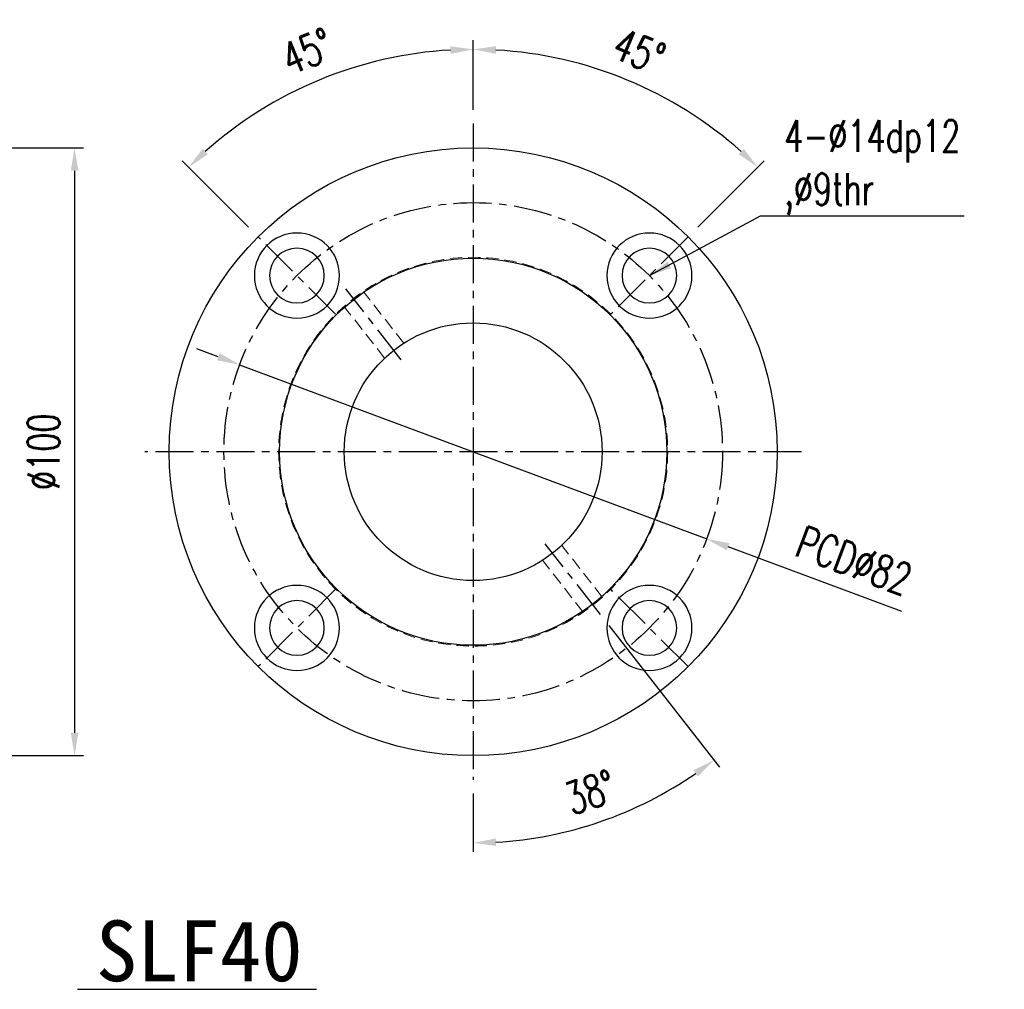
# Model space of a CAD drawing. Header units: millimetres. Extents: x -96 to 611, y -107 to 115.
# Tile 97 of 97: x 449 to 611, y -88 to 71. Entities that reach past the tile are written whole.
import ezdxf
from ezdxf.enums import TextEntityAlignment as Align

# ---------------------------------------------------------------- set-up
doc = ezdxf.new("R2010")
doc.units = ezdxf.units.MM
doc.linetypes.add('CENTER', pattern=[2, 1.25, -0.25, 0.25, -0.25])
doc.linetypes.add('DASHED', pattern=[0.75, 0.5, -0.25])
for name, color, linetype in [('CHA', 7, 'Continuous'), ('CL', 1, 'CENTER'), ('DIM', 4, 'Continuous'), ('HID', 2, 'DASHED'), ('OUT', 3, 'Continuous')]:
    doc.layers.add(name, color=color, linetype=linetype)
doc.styles.add('DIM-7', font='SIMPLEX.shx', dxfattribs={"width": 0.7, "bigfont": 'chineset.shx'})
doc.styles.add('T', font='kaiu.ttf')
doc.dimstyles.new('CNS', dxfattribs={"dimtxt": 3.5, "dimasz": 2.5, "dimexe": 1, "dimexo": 1.5, "dimgap": 0.09, "dimtad": 0, "dimdsep": 46, "dimtxsty": 'DIM-7', "dimcen": 0.09, "dimclrd": 1, "dimclre": 1, "dimclrt": 4, "dimadec": 0, "dimazin": 0, "dimtfac": 1, "dimtix": 1, "dimtmove": 2, "dimatfit": 3, "dimfxl": 1, "dimtvp": 0.971429, "dimtolj": 1, "dimarcsym": 0})

# ---------------------------------------------------------------- blocks, each defined once
blk = doc.blocks.new('*D13')
at = {"layer": 'DEFPOINTS', "color": 0, "linetype": 'Continuous'}
for p in [(506.59, 63.95), (523.73, 54), (488.37, 35.36), (501.1, 22.63), (523.73, -54)]:
    blk.add_point(p, dxfattribs=at)
at = {"layer": 'DIM', "color": 0, "linetype": 'Continuous', "lineweight": -2}
for p, q in [((523.73, 56.25), (523.73, 67.71)), ((486.78, 36.95), (475.85, 47.88))]:
    blk.add_line(p, q, dxfattribs=at)
blk.add_arc((523.73, 0), 66.21, 93.2456, 131.7543, dxfattribs=at)
at = {"layer": 'DIM', "color": 0, "linetype": 'Continuous'}
for points in [[(519.96, 66.73), (520, 65.48), (523.73, 66.21)], [(480.07, 48.94), (479.21, 49.85), (476.91, 46.82)]]:
    blk.add_solid(points, dxfattribs=at)
at = {"layer": 'DIM', "color": 0, "linetype": 'Continuous', "insert": (496.44, 65.88), "char_height": 5.25, "attachment_point": 5, "rotation": 22.5, "style": 'DIM-7'}
blk.add_mtext('\\A1;45°', dxfattribs=at)
blk = doc.blocks.new('*D14')
at = {"layer": 'DEFPOINTS', "color": 0, "linetype": 'Continuous'}
for p in [(556.84, 57.35), (523.73, 54), (559.08, 35.36), (546.36, 22.63), (523.73, -54)]:
    blk.add_point(p, dxfattribs=at)
at = {"layer": 'DIM', "color": 0, "linetype": 'Continuous', "lineweight": -2}
for p, q in [((523.73, 56.25), (523.73, 67.72)), ((560.67, 36.95), (571.62, 47.89))]:
    blk.add_line(p, q, dxfattribs=at)
blk.add_arc((523.73, 0), 66.22, 48.2449, 86.7551, dxfattribs=at)
at = {"layer": 'DIM', "color": 0, "linetype": 'Continuous'}
for points in [[(527.46, 65.49), (527.49, 66.74), (523.73, 66.22)], [(568.26, 49.86), (567.4, 48.95), (570.55, 46.83)]]:
    blk.add_solid(points, dxfattribs=at)
at = {"layer": 'DIM', "color": 0, "linetype": 'Continuous', "insert": (551.02, 65.89), "char_height": 5.25, "attachment_point": 5, "rotation": 337.5, "style": 'DIM-7'}
blk.add_mtext('\\A1;45°', dxfattribs=at)
blk = doc.blocks.new('*D15')
at = {"layer": 'DEFPOINTS', "color": 0, "linetype": 'Continuous'}
for p in [(523.73, 54), (535.55, -15.13), (544.66, -26.79), (523.73, -54), (537.84, -62.79)]:
    blk.add_point(p, dxfattribs=at)
at = {"layer": 'DIM', "color": 0, "linetype": 'Continuous', "lineweight": -2}
for p, q in [((546.05, -28.57), (564.27, -51.9)), ((523.73, -56.25), (523.73, -65.86))]:
    blk.add_line(p, q, dxfattribs=at)
blk.add_arc((523.73, 0), 64.36, 273.3389, 304.6611, dxfattribs=at)
at = {"layer": 'DIM', "color": 0, "linetype": 'Continuous'}
for points in [[(559.96, -52.43), (560.7, -53.44), (563.35, -50.72)], [(527.49, -64.87), (527.46, -63.63), (523.73, -64.36)]]:
    blk.add_solid(points, dxfattribs=at)
at = {"layer": 'DIM', "color": 0, "linetype": 'Continuous', "insert": (543.02, -56.03), "char_height": 5.25, "attachment_point": 5, "rotation": 19, "style": 'DIM-7'}
blk.add_mtext('\\A1;38°', dxfattribs=at)
blk = doc.blocks.new('*D17')
at = {"layer": 'DEFPOINTS', "color": 0}
for p in [(432.26, 50), (432.26, -50), (458.15, -50)]:
    blk.add_point(p, dxfattribs=at)
at = {"layer": 'DIM', "color": 7, "lineweight": -2}
for p, q in [((434.51, 50), (459.65, 50)), ((458.15, 46.25), (458.15, -46.25)), ((434.51, -50), (459.65, -50))]:
    blk.add_line(p, q, dxfattribs=at)
at = {"layer": 'DIM', "color": 7}
for points in [[(457.53, 46.25), (458.78, 46.25), (458.15, 50)], [(457.53, -46.25), (458.78, -46.25), (458.15, -50)]]:
    blk.add_solid(points, dxfattribs=at)
at = {"layer": 'DIM', "color": 7, "insert": (453.05, 0), "char_height": 5.25, "attachment_point": 5, "rotation": 90, "style": 'DIM-7'}
blk.add_mtext('\\A1;%%C100', dxfattribs=at)
blk = doc.blocks.new('*D21')
at = {"lineweight": -2}
for p, q in [((481.8, 15.64), (478.29, 16.95)), ((485.31, 14.33), (562.14, -14.33)), ((594.25, -26.3), (565.66, -15.64))]:
    blk.add_line(p, q, dxfattribs=at)
for points in [[(482.02, 16.23), (481.58, 15.05), (485.31, 14.33)], [(565.87, -15.05), (565.44, -16.23), (562.14, -14.33)]]:
    blk.add_solid(points)
at = {"layer": 'DEFPOINTS', "color": 0}
for p in [(485.31, 14.33), (562.14, -14.33)]:
    blk.add_point(p, dxfattribs=at)
at = {"insert": (586.39, -17.93), "char_height": 5.25, "attachment_point": 5, "rotation": 339.5441, "style": 'DIM-7'}
blk.add_mtext('\\A1;PCD∅82', dxfattribs=at)

msp = doc.modelspace()

# ---------------------------------------------------------------- linework, layer by layer
at = {"layer": 'CL', "color": 0, "ltscale": 5}
for p, q in [((523.728, 54), (523.728, -54)), ((501.1, 22.627), (488.372, 35.355)), ((559.083, 35.355), (546.355, 22.627)), ((511.907, 15.13), (502.795, 26.792)), ((577.728, 0), (469.728, 0)), ((544.66, -26.792), (535.548, -15.13)), ((501.1, -22.627), (488.372, -35.355)), ((559.083, -35.355), (546.355, -22.627))]:
    msp.add_line(p, q, dxfattribs=at)
at = {"layer": 'CL', "color": 7, "ltscale": 0.2}
msp.add_line((498.486, 32.308), (498.486, 32.308), dxfattribs=at)
at = {"layer": 'CL', "color": 0, "ltscale": 5}
msp.add_circle((523.728, 0), 41, dxfattribs=at)
at = {"layer": 'DIM', "color": 7}
msp.add_line((458.648, -88.461), (497.957, -88.461), dxfattribs=at)
at = {"layer": 'HID', "color": 7, "lineweight": 15, "ltscale": 4}
for p, q in [((512.31, 17.863), (505.734, 26.28)), ((509.158, 15.4), (502.582, 23.817)), ((544.966, -23.936), (538.298, -15.4)), ((541.814, -26.398), (535.146, -17.863))]:
    msp.add_line(p, q, dxfattribs=at)
msp.add_circle((523.728, 0), 32, dxfattribs=at)
at = {"layer": 'OUT', "color": 7}
for radius in [50, 31.85, 21.2]:
    msp.add_circle((523.728, 0), radius, dxfattribs=at)
at = {"layer": 'OUT', "color": 7, "extrusion": (0, 0, -1)}
for centre, radius in [((-494.736, 28.991), 7), ((-552.719, 28.991), 7), ((-494.736, 28.991), 4.5), ((-552.719, 28.991), 4.5), ((-494.736, -28.991), 7), ((-552.719, -28.991), 7), ((-494.736, -28.991), 4.5), ((-552.719, -28.991), 4.5)]:
    msp.add_circle(centre, radius, dxfattribs=at)

# ---------------------------------------------------------------- texts
at = {"insert": (574.901, 38.983), "char_height": 5.25, "attachment_point": 7, "style": 'DIM-7'}
msp.add_mtext('{\\C7;4-%%C14dp12\\P,%%C9thr}', dxfattribs=at)
at = {"layer": 'CHA', "style": 'T'}
msp.add_text('SLF40', height=10, dxfattribs=at).set_placement((478.662, -82.129), align=Align.MIDDLE)

# ---------------------------------------------------------------- dimensions: what is measured, and where the dimension line sits
dim = msp.add_diameter_dim_2p(p1=(485.313, 14.329), p2=(562.142, -14.329), text='PCD<>', dimstyle='CNS', override={"dimscale": 1.5, "dimclrd": 256, "dimclre": 256, "dimclrt": 256, "dimtmove": 0})
dim.commit()
dim.dimension.update_dxf_attribs({"geometry": '*D21', "text_midpoint": (584.612, -22.71), "dimtype": 163})
at = {"layer": 'DIM', "color": 0, "linetype": 'Continuous'}
for base, line1, line2, picture, middle in [((506.592, 63.952), ((501.1, 22.627), (488.372, 35.355)), ((523.728, 54), (523.728, -54)), '*D13', (496.439, 65.88)), ((556.839, 57.351), ((559.083, 35.355), (546.355, 22.627)), ((523.728, 54), (523.728, -54)), '*D14', (551.022, 65.894)), ((537.84, -62.793), ((523.728, 54), (523.728, -54)), ((544.66, -26.792), (535.548, -15.13)), '*D15', (543.021, -56.031))]:
    dim = msp.add_angular_dim_2l(base=base, line1=line1, line2=line2, dimstyle='CNS', override={"dimscale": 1.5, "dimclrd": 0, "dimclre": 0, "dimclrt": 0}, dxfattribs=at)
    dim.commit()
    dim.dimension.update_dxf_attribs({"geometry": picture, "text_midpoint": middle})
at = {"layer": 'DIM', "color": 7}
dim = msp.add_linear_dim(base=(458.15, -50), p1=(432.26, 50), p2=(432.26, -50), angle=90, text='%%C<>', dimstyle='CNS', override={"dimscale": 1.5, "dimclrd": 7, "dimclre": 7, "dimclrt": 7}, dxfattribs=at)
dim.commit()
dim.dimension.update_dxf_attribs({"geometry": '*D17', "text_midpoint": (453.05, 0)})

# ---------------------------------------------------------------- leaders
at = {"annotation_type": 0, "has_hookline": 1, "hookline_direction": 0, "text_width": 29.575}
msp.add_leader([(552.719, 28.991), (571.016, 38.848), (574.766, 38.848)], dimstyle='CNS', override={"dimscale": 1.5, "dimgap": 0.09, "dimtad": 1, "dimclrd": 256, "dimclre": 256, "dimclrt": 256}, dxfattribs=at)

doc.saveas('drawing.dxf')
